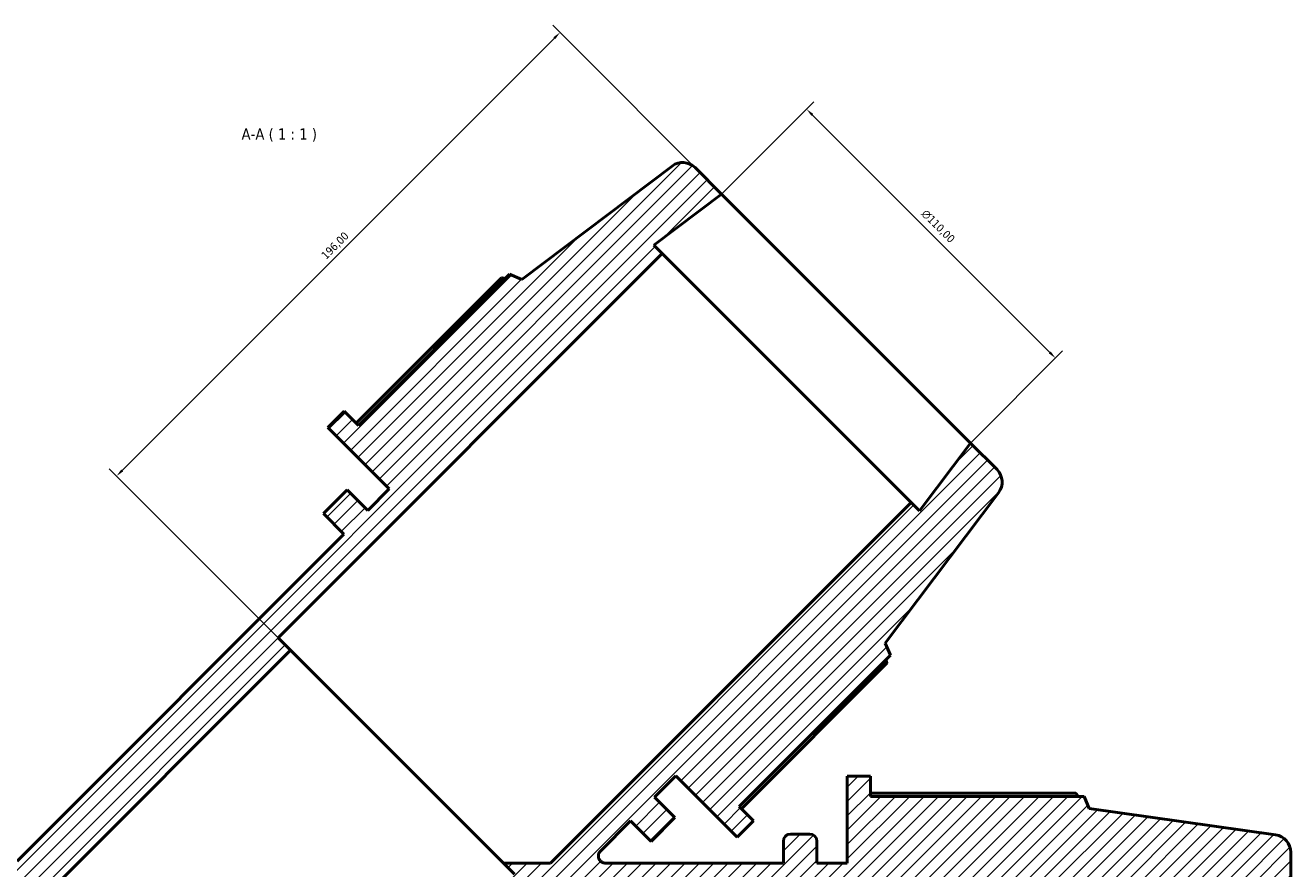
# Model space of a CAD drawing. Header units: millimetres. Extents: x -21 to 1696, y -211 to 1449.
# Tile 11 of 12: x 536 to 932, y 1185 to 1449. Entities that reach past the tile are written whole.
import ezdxf

# ---------------------------------------------------------------- set-up
doc = ezdxf.new("R2010")
doc.units = ezdxf.units.MM
for name, color, linetype, lineweight in [('Dimension (ISO)', 7, 'Continuous', 25), ('Hatch (ISO)', 7, 'Continuous', 18), ('Symbol (ISO)', 7, 'Continuous', 25), ('Visible (ISO)', 7, 'Continuous', 50)]:
    doc.layers.add(name, color=color, linetype=linetype, lineweight=lineweight)
doc.styles.add('Label Text (ISO)', font='tahoma.ttf')
doc.styles.add('Note Text (ISO)', font='tahoma.ttf')
doc.dimstyles.new('Default (ISO)', dxfattribs={"dimtxt": 2.5, "dimasz": 2.5, "dimexe": 3.175, "dimexo": 0, "dimgap": 0.762, "dimtad": 1, "dimrnd": 1e-08, "dimzin": 0, "dimtxsty": 'Note Text (ISO)', "dimcen": 0.09, "dimdle": 10, "dimclrd": 256, "dimclre": 256, "dimclrt": 256, "dimazin": 0, "dimtfac": 1.40208, "dimtmove": 0, "dimatfit": 3, "dimfxl": 1, "dimtolj": 1, "dimtzin": 0, "dimlwd": -1, "dimlwe": -1, "dimarcsym": 0})

# ---------------------------------------------------------------- blocks, each defined once
blk = doc.blocks.new('*D7')
at = {"layer": 'Defpoints', "color": 0, "transparency": 16777216}
for p in [(753.68, 1395.77), (858.02, 1344.55), (831.46, 1317.98)]:
    blk.add_point(p, dxfattribs=at)
at = {"layer": 'Dimension (ISO)', "transparency": 16777216}
for p, q in [((753.68, 1395.77), (782.49, 1424.57)), ((782.01, 1420.56), (856.26, 1346.31)), ((831.46, 1317.98), (860.27, 1346.79))]:
    blk.add_line(p, q, dxfattribs=at)
for points in [[(782.31, 1420.85), (781.72, 1420.26), (780.24, 1422.33)], [(856.55, 1346.61), (855.96, 1346.02), (858.02, 1344.55)]]:
    blk.add_solid(points, dxfattribs=at)
at = {"layer": 'Dimension (ISO)', "color": 232, "true_color": 0xca0064, "transparency": 16777216, "insert": (817.74, 1391.23), "char_height": 2.5, "attachment_point": 1, "rotation": 315, "style": 'Note Text (ISO)'}
blk.add_mtext('\\A1;\\fAIGDT|b0|i0;\\H2.5000;\\ln\\fTahoma|b0|i0;\\H2.5000;110,00', dxfattribs=at)
blk = doc.blocks.new('*D12')
at = {"layer": 'Defpoints', "color": 0, "transparency": 16777216}
for p in [(753.68, 1395.77), (564.58, 1307.68), (618.98, 1253.28)]:
    blk.add_point(p, dxfattribs=at)
at = {"layer": 'Dimension (ISO)', "transparency": 16777216}
for p, q in [((753.68, 1395.77), (700.93, 1448.52)), ((701.41, 1444.5), (566.35, 1309.45)), ((618.98, 1253.28), (562.34, 1309.92))]:
    blk.add_line(p, q, dxfattribs=at)
for points in [[(701.11, 1444.8), (701.7, 1444.21), (703.18, 1446.27)], [(566.06, 1309.74), (566.65, 1309.15), (564.58, 1307.68)]]:
    blk.add_solid(points, dxfattribs=at)
at = {"layer": 'Dimension (ISO)', "color": 232, "true_color": 0xca0064, "transparency": 16777216, "insert": (628.3, 1376.96), "char_height": 2.5, "attachment_point": 1, "rotation": 45, "style": 'Note Text (ISO)'}
blk.add_mtext('\\A1;196,00', dxfattribs=at)

msp = doc.modelspace()

# ---------------------------------------------------------------- hatches: boundary and pattern name
at = {"layer": 'Hatch (ISO)'}
h = msp.add_hatch(dxfattribs=at)
h.set_pattern_fill('ANSI31', color=256, scale=25.4, style=0)
h.set_pattern_definition([(45, (0, 0), (-2.245064, 2.245064), [])])
edge = h.paths.add_edge_path()
edge.add_ellipse((926.0312, 1056.7149), major_axis=(0.7655, -5.4465), ratio=1, start_angle=0, end_angle=82)
edge.add_line((931.5312, 1056.7149), (931.5312, 1068.4338))
edge.add_line((931.5312, 1068.4338), (905.2812, 1064.7446))
edge.add_line((905.2812, 1064.7446), (905.2812, 1065.1338))
edge.add_line((905.2812, 1065.1338), (901.9812, 1068.4338))
edge.add_line((901.9812, 1068.4338), (735.5312, 1068.4338))
edge.add_line((735.5312, 1068.4338), (735.5312, 1073.9338))
edge.add_line((735.5312, 1073.9338), (497.5312, 1073.9338))
edge.add_line((497.5312, 1073.9338), (497.5312, 1068.4338))
edge.add_line((497.5312, 1068.4338), (331.0812, 1068.4338))
edge.add_line((331.0812, 1068.4338), (327.7812, 1065.1338))
edge.add_line((327.7812, 1065.1338), (327.7812, 1064.7446))
edge.add_line((327.7812, 1064.7446), (301.5312, 1068.4338))
edge.add_line((301.5312, 1068.4338), (301.5312, 1056.7149))
edge.add_ellipse((307.0312, 1056.7149), major_axis=(-5.5, 0), ratio=1, start_angle=0, end_angle=82)
edge.add_line((306.2658, 1051.2684), (364.5312, 1043.0797))
edge.add_line((364.5312, 1043.0797), (366.0709, 1039.2688))
edge.add_line((366.0709, 1039.2688), (432.8912, 1039.2688))
edge.add_line((432.8912, 1039.2688), (432.8912, 1032.9338))
edge.add_line((432.8912, 1032.9338), (440.1312, 1032.9338))
edge.add_line((440.1312, 1032.9338), (440.1312, 1060.0838))
edge.add_line((440.1312, 1060.0838), (449.5812, 1060.0838))
edge.add_line((449.5812, 1060.0838), (449.5812, 1053.2338))
edge.add_ellipse((451.7812, 1053.2338), major_axis=(-2.2, 0), ratio=1, start_angle=0, end_angle=90)
edge.add_line((451.7812, 1051.0338), (457.8812, 1051.0338))
edge.add_ellipse((457.8812, 1053.2338), major_axis=(0, -2.2), ratio=1, start_angle=0, end_angle=90)
edge.add_line((460.0812, 1053.2338), (460.0812, 1060.0838))
edge.add_line((460.0812, 1060.0838), (772.9812, 1060.0838))
edge.add_line((772.9812, 1060.0838), (772.9812, 1053.2338))
edge.add_ellipse((775.1812, 1053.2338), major_axis=(-2.2, 0), ratio=1, start_angle=0, end_angle=90)
edge.add_line((775.1812, 1051.0338), (781.2812, 1051.0338))
edge.add_ellipse((781.2812, 1053.2338), major_axis=(0, -2.2), ratio=1, start_angle=0, end_angle=90)
edge.add_line((783.4812, 1053.2338), (783.4812, 1060.0838))
edge.add_line((783.4812, 1060.0838), (792.9312, 1060.0838))
edge.add_line((792.9312, 1060.0838), (792.9312, 1032.9338))
edge.add_line((792.9312, 1032.9338), (800.1712, 1032.9338))
edge.add_line((800.1712, 1032.9338), (800.1712, 1039.2688))
edge.add_line((800.1712, 1039.2688), (866.9915, 1039.2688))
edge.add_line((866.9915, 1039.2688), (868.5312, 1043.0797))
edge.add_line((868.5312, 1043.0797), (926.7967, 1051.2684))
edge = h.paths.add_edge_path()
edge.add_line((629.2668, 1295.9584), (635.6661, 1289.5591))
edge.add_line((635.6661, 1289.5591), (533.5352, 1187.4282))
edge.add_spline(control_points=[(533.5352, 1187.4282), (533.3292, 1187.2222), (533.0843, 1187.0591), (532.5497, 1186.8398), (532.266, 1186.7838), (531.9795, 1186.7838)], knot_values=[-0.17334093, -0.17334093, -0.17334093, -0.17334093, -0.08594178, -0.08594178, 0, 0, 0, 0], degree=3, periodic=0)
edge.add_line((531.9795, 1186.7838), (460.0812, 1186.7838))
edge.add_line((460.0812, 1186.7838), (460.0812, 1193.6338))
edge.add_ellipse((457.8812, 1193.6338), major_axis=(2.2, 0), ratio=1, start_angle=0, end_angle=90)
edge.add_line((457.8812, 1195.8338), (451.7812, 1195.8338))
edge.add_ellipse((451.7812, 1193.6338), major_axis=(0, 2.2), ratio=1, start_angle=0, end_angle=90)
edge.add_line((449.5812, 1193.6338), (449.5812, 1186.7838))
edge.add_line((449.5812, 1186.7838), (440.1312, 1186.7838))
edge.add_line((440.1312, 1186.7838), (440.1312, 1213.9338))
edge.add_line((440.1312, 1213.9338), (432.8912, 1213.9338))
edge.add_line((432.8912, 1213.9338), (432.8912, 1207.5988))
edge.add_line((432.8912, 1207.5988), (366.0709, 1207.5988))
edge.add_line((366.0709, 1207.5988), (364.5312, 1203.7879))
edge.add_line((364.5312, 1203.7879), (306.2658, 1195.5992))
edge.add_ellipse((307.0312, 1190.1527), major_axis=(-0.7655, 5.4465), ratio=1, start_angle=0, end_angle=82)
edge.add_line((301.5312, 1190.1527), (301.5312, 1178.4338))
edge.add_line((301.5312, 1178.4338), (327.7812, 1182.123))
edge.add_line((327.7812, 1182.123), (327.7812, 1181.7338))
edge.add_line((327.7812, 1181.7338), (331.0812, 1178.4338))
edge.add_line((331.0812, 1178.4338), (497.5312, 1178.4338))
edge.add_line((497.5312, 1178.4338), (497.5312, 1172.9338))
edge.add_line((497.5312, 1172.9338), (538.6276, 1172.9338))
edge.add_line((538.6276, 1172.9338), (618.9784, 1253.2845))
edge.add_line((618.9784, 1253.2845), (615.0893, 1257.1736))
edge.add_line((615.0893, 1257.1736), (735.1207, 1377.205))
edge.add_line((735.1207, 1377.205), (732.512, 1379.8137))
edge.add_line((732.512, 1379.8137), (753.6822, 1395.7666))
edge.add_line((753.6822, 1395.7666), (745.3957, 1404.0531))
edge.add_ellipse((741.5066, 1400.164), major_axis=(3.8891, 3.8891), ratio=1, start_angle=0, end_angle=82)
edge.add_line((738.1966, 1404.5565), (691.2064, 1369.1469))
edge.add_line((691.2064, 1369.1469), (687.423, 1370.7529))
edge.add_line((687.423, 1370.7529), (640.1739, 1323.5038))
edge.add_line((640.1739, 1323.5038), (635.6944, 1327.9833))
edge.add_line((635.6944, 1327.9833), (630.5749, 1322.8638))
edge.add_line((630.5749, 1322.8638), (649.7729, 1303.6659))
edge.add_line((649.7729, 1303.6659), (643.0907, 1296.9837))
edge.add_line((643.0907, 1296.9837), (636.6914, 1303.3831))
edge.add_line((636.6914, 1303.3831), (629.2668, 1295.9584))
edge = h.paths.add_edge_path()
edge.add_line((725.2565, 1199.9687), (731.6558, 1193.5694))
edge.add_line((731.6558, 1193.5694), (739.0805, 1200.994))
edge.add_line((739.0805, 1200.994), (732.6811, 1207.3933))
edge.add_line((732.6811, 1207.3933), (739.3633, 1214.0755))
edge.add_line((739.3633, 1214.0755), (758.5612, 1194.8775))
edge.add_line((758.5612, 1194.8775), (763.6807, 1199.997))
edge.add_line((763.6807, 1199.997), (759.2012, 1204.4765))
edge.add_line((759.2012, 1204.4765), (806.4503, 1251.7256))
edge.add_line((806.4503, 1251.7256), (804.8443, 1255.509))
edge.add_line((804.8443, 1255.509), (840.2539, 1302.4992))
edge.add_ellipse((835.8614, 1305.8092), major_axis=(4.3925, -3.31), ratio=1, start_angle=0, end_angle=82)
edge.add_line((839.7505, 1309.6983), (831.464, 1317.9848))
edge.add_line((831.464, 1317.9848), (815.5111, 1296.8146))
edge.add_line((815.5111, 1296.8146), (812.9024, 1299.4233))
edge.add_line((812.9024, 1299.4233), (700.263, 1186.7838))
edge.add_line((700.263, 1186.7838), (685.4791, 1186.7838))
edge.add_line((685.4791, 1186.7838), (688.9819, 1183.281))
edge.add_line((688.9819, 1183.281), (678.6348, 1172.9338))
edge.add_line((678.6348, 1172.9338), (735.5312, 1172.9338))
edge.add_line((735.5312, 1172.9338), (735.5312, 1178.4338))
edge.add_line((735.5312, 1178.4338), (901.9812, 1178.4338))
edge.add_line((901.9812, 1178.4338), (905.2812, 1181.7338))
edge.add_line((905.2812, 1181.7338), (905.2812, 1182.123))
edge.add_line((905.2812, 1182.123), (931.5312, 1178.4338))
edge.add_line((931.5312, 1178.4338), (931.5312, 1190.1527))
edge.add_ellipse((926.0312, 1190.1527), major_axis=(5.5, 0), ratio=1, start_angle=0, end_angle=82)
edge.add_line((926.7967, 1195.5992), (868.5312, 1203.7879))
edge.add_line((868.5312, 1203.7879), (866.9915, 1207.5988))
edge.add_line((866.9915, 1207.5988), (800.1712, 1207.5988))
edge.add_line((800.1712, 1207.5988), (800.1712, 1213.9338))
edge.add_line((800.1712, 1213.9338), (792.9312, 1213.9338))
edge.add_line((792.9312, 1213.9338), (792.9312, 1186.7838))
edge.add_line((792.9312, 1186.7838), (783.4812, 1186.7838))
edge.add_line((783.4812, 1186.7838), (783.4812, 1193.6338))
edge.add_ellipse((781.2812, 1193.6338), major_axis=(2.2, 0), ratio=1, start_angle=0, end_angle=90)
edge.add_line((781.2812, 1195.8338), (775.1812, 1195.8338))
edge.add_ellipse((775.1812, 1193.6338), major_axis=(0, 2.2), ratio=1, start_angle=0, end_angle=90)
edge.add_line((772.9812, 1193.6338), (772.9812, 1186.7838))
edge.add_line((772.9812, 1186.7838), (717.3829, 1186.7838))
edge.add_spline(control_points=[(717.3829, 1186.7838), (717.2328, 1186.7838), (717.083, 1186.7992), (716.789, 1186.8602), (716.6455, 1186.9056), (716.245, 1187.0793), (716.0069, 1187.2435), (715.6071, 1187.6539), (715.4492, 1187.8962), (715.2352, 1188.4277), (715.1811, 1188.7118), (715.1848, 1189.2847), (715.2427, 1189.5681), (715.4637, 1190.0967), (715.6247, 1190.3369), (715.8273, 1190.5395)], knot_values=[-0.51978991, -0.51978991, -0.51978991, -0.51978991, -0.47474942, -0.47474942, -0.42970892, -0.42970892, -0.34376714, -0.34376714, -0.25782535, -0.25782535, -0.17188357, -0.17188357, -0.08594178, -0.08594178, 0, 0, 0, 0], degree=3, periodic=0)
edge.add_line((715.8273, 1190.5395), (725.2565, 1199.9687))

# ---------------------------------------------------------------- linework, layer by layer
at = {"layer": 'Visible (ISO)'}
for p, q in [((738.1966, 1404.5565), (691.2064, 1369.1469)), ((753.6822, 1395.7666), (745.3957, 1404.0531)), ((732.512, 1379.8137), (753.6822, 1395.7666)), ((831.464, 1317.9848), (753.6822, 1395.7666)), ((615.0893, 1257.1736), (735.1207, 1377.205)), ((735.1207, 1377.205), (732.512, 1379.8137)), ((812.9024, 1299.4233), (735.1207, 1377.205)), ((684.9138, 1369.6423), (639.4746, 1324.2031)), ((687.423, 1370.7529), (640.1739, 1323.5038)), ((691.2064, 1369.1469), (687.423, 1370.7529)), ((635.6944, 1327.9833), (630.5749, 1322.8638)), ((640.1739, 1323.5038), (635.6944, 1327.9833)), ((630.5749, 1322.8638), (649.7729, 1303.6659)), ((831.464, 1317.9848), (815.5111, 1296.8146)), ((839.7505, 1309.6983), (831.464, 1317.9848)), ((636.6914, 1303.3831), (629.2668, 1295.9584)), ((643.0907, 1296.9837), (636.6914, 1303.3831)), ((649.7729, 1303.6659), (643.0907, 1296.9837)), ((804.8443, 1255.509), (840.2539, 1302.4992)), ((812.9024, 1299.4233), (700.263, 1186.7838)), ((815.5111, 1296.8146), (812.9024, 1299.4233)), ((629.2668, 1295.9584), (635.6661, 1289.5591)), ((635.6661, 1289.5591), (533.5352, 1187.4282)), ((618.9784, 1253.2845), (615.0893, 1257.1736)), ((806.4503, 1251.7256), (804.8443, 1255.509)), ((538.6276, 1172.9338), (618.9784, 1253.2845)), ((685.4791, 1186.7838), (618.9784, 1253.2845)), ((759.2012, 1204.4765), (806.4503, 1251.7256)), ((759.9005, 1203.7772), (805.3397, 1249.2164)), ((732.6811, 1207.3933), (739.3633, 1214.0755)), ((739.3633, 1214.0755), (758.5612, 1194.8775)), ((800.1712, 1213.9338), (792.9312, 1213.9338)), ((792.9312, 1213.9338), (792.9312, 1186.7838)), ((800.1712, 1207.5988), (800.1712, 1213.9338)), ((739.0805, 1200.994), (732.6811, 1207.3933)), ((864.432, 1208.5878), (800.1712, 1208.5878)), ((866.9915, 1207.5988), (800.1712, 1207.5988)), ((868.5312, 1203.7879), (866.9915, 1207.5988)), ((763.6807, 1199.997), (759.2012, 1204.4765)), ((926.7967, 1195.5992), (868.5312, 1203.7879)), ((715.8273, 1190.5395), (725.2565, 1199.9687)), ((725.2565, 1199.9687), (731.6558, 1193.5694)), ((731.6558, 1193.5694), (739.0805, 1200.994)), ((758.5612, 1194.8775), (763.6807, 1199.997)), ((781.2812, 1195.8338), (775.1812, 1195.8338)), ((772.9812, 1193.6338), (772.9812, 1186.7838)), ((783.4812, 1186.7838), (783.4812, 1193.6338)), ((700.263, 1186.7838), (685.4791, 1186.7838)), ((685.4791, 1186.7838), (688.9819, 1183.281)), ((772.9812, 1186.7838), (717.3829, 1186.7838)), ((792.9312, 1186.7838), (783.4812, 1186.7838)), ((931.5312, 1178.4338), (931.5312, 1190.1527))]:
    msp.add_line(p, q, dxfattribs=at)
for centre, radius, start, end in [((741.5066, 1400.164), 5.5, 45, 127), ((835.8614, 1305.8092), 5.5, 323, 45), ((775.1812, 1193.6338), 2.2, 90, 180), ((781.2812, 1193.6338), 2.2, 0, 90), ((926.0312, 1190.1527), 5.5, 0, 82)]:
    msp.add_arc(centre, radius, start, end, dxfattribs=at)
for points, weights in [([(686.0637, 1369.3936), (685.4956, 1369.5187), (684.9138, 1369.6423)], [2.42550904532, 2.41311555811, 2.40042970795]), ([(805.3397, 1249.2164), (805.2161, 1249.7982), (805.091, 1250.3663)], [2.39104022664, 2.40367645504, 2.41602146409]), ([(865.0693, 1207.5988), (864.756, 1208.089), (864.432, 1208.5878)], [1.00091053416, 1.00052928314, 1])]:
    msp.add_rational_spline(points, weights, degree=2, dxfattribs=at)
msp.add_open_spline([(717.3829, 1186.7838), (717.2328, 1186.7838), (717.083, 1186.7992), (716.789, 1186.8602), (716.6455, 1186.9056), (716.245, 1187.0793), (716.0069, 1187.2435), (715.6071, 1187.6539), (715.4492, 1187.8962), (715.2352, 1188.4277), (715.1811, 1188.7118), (715.1848, 1189.2847), (715.2427, 1189.5681), (715.4637, 1190.0967), (715.6247, 1190.3369), (715.8273, 1190.5395)], degree=3, knots=[-0.519789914, -0.519789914, -0.519789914, -0.519789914, -0.474749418, -0.474749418, -0.429708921, -0.429708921, -0.343767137, -0.343767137, -0.257825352, -0.257825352, -0.171883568, -0.171883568, -0.085941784, -0.085941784, 0, 0, 0, 0], dxfattribs=at)

# ---------------------------------------------------------------- texts
at = {"layer": 'Symbol (ISO)', "insert": (603.6689, 1412.164), "char_height": 3.5, "attachment_point": 7, "style": 'Label Text (ISO)'}
msp.add_mtext('A-A ( 1 : 1 )', dxfattribs=at)

# ---------------------------------------------------------------- dimensions: what is measured, and where the dimension line sits
at = {"layer": 'Dimension (ISO)'}
dim = msp.add_linear_dim(base=(564.5843, 1307.6786), p1=(753.6822, 1395.7666), p2=(618.9784, 1253.2845), angle=225, dimstyle='Default (ISO)', override={"dimdec": 2, "dimtp": 0, "dimtm": 0, "dimtdec": 2, "dimtofl": 0, "dimatfit": 1}, dxfattribs=at)
dim.commit()
dim.dimension.update_dxf_attribs({"geometry": '*D12', "text_midpoint": (634.5879, 1377.6821), "dimtype": 160})
dim = msp.add_linear_dim(base=(858.0247, 1344.5455), p1=(753.6822, 1395.7666), p2=(831.464, 1317.9848), angle=135, text='\\fAIGDT|b0|i0;\\H2.5000;\\ln\\fTahoma|b0|i0;\\H2.5000;<>', dimstyle='Default (ISO)', override={"dimdec": 2, "dimtp": 0, "dimtm": 0, "dimtdec": 2, "dimtofl": 0, "dimatfit": 1}, dxfattribs=at)
dim.commit()
dim.dimension.update_dxf_attribs({"geometry": '*D7', "text_midpoint": (819.1338, 1383.4364), "dimtype": 160})

doc.saveas('drawing.dxf')
